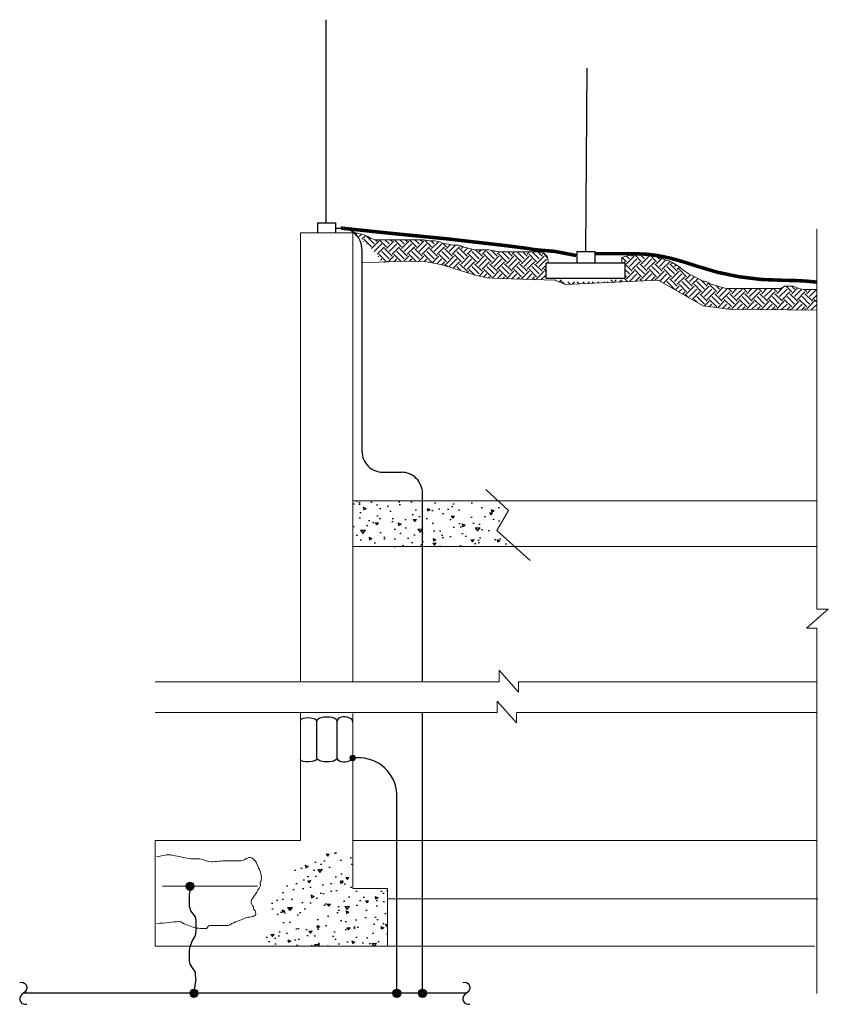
# Model space of a CAD drawing. Header units: millimetres. Extents: x -2360 to 10457, y -6472 to 6130.
# Tile 4 of 5: x 5492 to 7805, y 3313 to 6130. Entities that reach past the tile are written whole.
import ezdxf

# ---------------------------------------------------------------- set-up
doc = ezdxf.new("R2010")
doc.units = ezdxf.units.MM
for name, color, linetype in [('E-BLDG-OTLN', 3, 'Continuous'), ('E-DETL-MBND', 1, 'Continuous'), ('E-DETL-PATT', 1, 'Continuous'), ('E-DETL-STLS', 4, 'Continuous')]:
    doc.layers.add(name, color=color, linetype=linetype)
pattern_1 = [(5, (-4561.35, -90.31), (56.22064, -67.00115), [9.1108, -100.2189]), (310, (-4561.35, -90.31), (52.69306, 76.52986), [7.28865, -80.17514]), (55.4514, (-4556.66, -95.9), (108.9137, 9.52863), [7.743, -85.173]), (1.1842, (-4544.17, -73.13), (77.4557, -105.8911), [13.6662, -150.3284]), (51.6356, (-4537.71, -81.96), (163.9596, 3.3891), [11.6145, -127.7594]), (306.1842, (-4544.17, -73.13), (163.9596, 3.3892), [10.933, -120.2627]), (336, (-4539.87, -86.02), (16.68888, -85.85683), [9.1108, -100.2189]), (281, (-4539.87, -86.02), (83.1888, 41.3884), [7.28865, -80.17514]), (26.4514, (-4538.48, -93.17), (99.87764, -44.4685), [7.743, -85.173]), (352.5, (-4561.346, -90.312), (29.63927, 27.550264), [0, -79.20332, 0, -81.38991, 0, -80.47883]), (322.5, (-4561.346, -90.312), (56.47603, 11.28197), [0, -46.4044, 0, -77.38115, 0, -30.67306]), (282.5, (-4580.5, -71.157), (43.91663, -47.79145), [0, -30.36937, 0, -94.75243, 0, -125.7292]), (272.5, (-4589.09, -62.57), (58.69304, -41.4955), [0, -39.48018, 0, -62.92533, 0, -89.28595])]

msp = doc.modelspace()

# ---------------------------------------------------------------- hatches: boundary and pattern name
at = {"layer": 'E-DETL-PATT'}
h = msp.add_hatch(dxfattribs=at)
h.set_pattern_fill('EARTH', color=8, scale=121.477479, angle=315, style=0)
h.set_pattern_definition([(315, (-4561.346, 47.063), (42.948774, -1e-14), [30.36937, -30.36937]), (315, (-4553.294, 55.115), (42.948774, -1e-14), [30.36937, -30.36937]), (315, (-4545.24, 63.168), (42.948774, -1e-14), [30.36937, -30.36937]), (45, (-4539.872, 63.168), (1e-14, 42.948774), [30.36937, -30.36937]), (45, (-4531.82, 55.115), (1e-14, 42.948774), [30.36937, -30.36937]), (45, (-4523.766, 47.063), (1e-14, 42.948774), [30.36937, -30.36937])])
h.paths.add_polyline_path([(6879.3, 5465.4), (6868.1, 5465.4), (6861.8, 5465.4), (6849.1, 5468.6), (6833.2, 5471.7), (6817.4, 5471.7), (6804.7, 5471.7), (6792, 5471.7), (6779.3, 5474.9), (6766.7, 5478.1), (6747.7, 5484.4), (6731.8, 5484.4), (6719.1, 5487.6), (6700.1, 5490.8), (6693.8, 5493.9), (6677.9, 5497.1), (6665.2, 5497.1), (6646.2, 5500.3), (6627.2, 5500.3), (6614.5, 5500.3), (6601.9, 5500.3), (6586, 5500.3), (6573.3, 5500.3), (6560.7, 5500.3), (6548, 5500.3), (6535.3, 5500.3), (6522.6, 5500.3), (6509.9, 5500.3), (6497.3, 5503.4), (6487.8, 5509.8), (6471.9, 5516.1), (6453.5, 5520), (6444.5, 5520.1, -0.088127), (6529.7, 5435), (6591.7, 5438.7), (6650.2, 5437.8), (6697.4, 5429.3), (6795.7, 5399), (6827.1, 5391.3), (6868.8, 5389.1), (6898, 5388.2)])
h.paths.add_polyline_path([(7168.5, 5385.5), (7048.3, 5385.5), (7048.3, 5379.8), (7168.5, 5379.8)])
h.paths.add_polyline_path([(7180.6, 5385.5), (7168.5, 5385.5), (7168.5, 5379.8), (7180.6, 5379.8)])
h.paths.add_polyline_path([(7214.5, 5446.4), (7214.4, 5434), (7223.3, 5434), (7223.3, 5385.5), (6998, 5385.5), (6998, 5429.9), (6999.6, 5446.4), (7006.7, 5452.7), (6991.7, 5462.2), (6975.9, 5465.4), (6879.3, 5465.4), (6898, 5388.2), (7022.5, 5384.2), (7053.5, 5372.2), (7318.2, 5385), (7447, 5311.5), (7521.4, 5301.4), (7771.9, 5298.5), (7771.9, 5357.6), (7733.4, 5357.6), (7720.7, 5360.8), (7704.8, 5367.1), (7679.5, 5367.1), (7670, 5360.8), (7514.7, 5360.8), (7502, 5363.9), (7479.8, 5370.3), (7470.3, 5373.5), (7457.6, 5379.8), (7444.9, 5383), (7406.9, 5402), (7387.9, 5414.7), (7381.6, 5421), (7362.5, 5433.7), (7349.9, 5440), (7337.2, 5443.2), (7321.3, 5449.5), (7318.2, 5452.7), (7305.5, 5452.7), (7286.5, 5455.9), (7238.9, 5455.9), (7223.1, 5452.7), (7214.9, 5449.5)])
h = msp.add_hatch(dxfattribs=at)
h.set_pattern_fill('AR-CONC', color=1, scale=12.147748, angle=315, style=0)
h.set_pattern_definition(pattern_1)
h.paths.add_polyline_path([(6890.7, 4725.3), (6860.5, 4753.3), (6570.7, 4753.3), (6570.7, 4623), (6907.4, 4623), (6856.6, 4668.5)])
h.paths.add_polyline_path([(6570.7, 4753.3), (6444.5, 4753.3), (6444.5, 4623), (6570.7, 4623)])
h = msp.add_hatch(dxfattribs=at)
h.set_pattern_fill('AR-CONC', color=1, scale=12.147748, angle=315, style=0)
h.set_pattern_definition(pattern_1)
h.paths.add_polyline_path([(6544.5, 3644.1), (6444.5, 3644.1), (6444.5, 3752.9), (6359.9, 3743.5), (6292.3, 3724.2), (6253.7, 3655.1), (6199.1, 3587.5), (6186.2, 3479.8), (6544.5, 3479.8)])

# ---------------------------------------------------------------- linework, layer by layer
at = {"layer": 'E-BLDG-OTLN', "color": 1, "lineweight": 13}
for p, q in [((7771.9, 4582.6), (7771.9, 5531.4)), ((6295.2, 5520.1), (6444.5, 5520.1)), ((6295.2, 4236), (6295.2, 5520.1)), ((6444.5, 4236), (6444.5, 5520.1)), ((6444.5, 4753.3), (7771.9, 4753.3)), ((6444.5, 4623), (7771.9, 4623)), ((7772, 4443.8), (7771.9, 4582.6)), ((7742.7, 4388.8), (7805.2, 4443.8)), ((7772, 4443.8), (7805.2, 4443.8)), ((7742.7, 4388.8), (7772, 4388.8)), ((7771.9, 3344.1), (7771.9, 4389.2)), ((7772, 4264.1), (7772, 4388.8)), ((6864, 4235.5), (6864, 4268.7)), ((6919, 4206.2), (6864, 4268.7)), ((5879.2, 4236), (6864.1, 4236)), ((6918, 4236), (7771.9, 4236)), ((6919, 4206.2), (6919, 4235.5)), ((6858.2, 4147.2), (6858.2, 4180.4)), ((6913.2, 4117.9), (6858.2, 4180.4)), ((5879.2, 4147.7), (6857.4, 4147.7)), ((6295.2, 3782.2), (6295.2, 4148.9)), ((6444.5, 3644.1), (6444.5, 4144.7)), ((6913.2, 4117.9), (6913.2, 4147.2)), ((6913.4, 4147.7), (7771.9, 4147.7)), ((5879.2, 3479.8), (5879.2, 3782.2)), ((5879.2, 3782.2), (6295.2, 3782.2)), ((6444.5, 3782.2), (7771.9, 3782.2)), ((5900.1, 3650.9), (6171.9, 3650.9)), ((6444.5, 3644.1, 6.4), (6544.5, 3644.1, 6.4)), ((6544.5, 3644.1, 6.4), (6544.5, 3479.8, 6.4)), ((6544.5, 3614.7), (7774.8, 3614.7)), ((5879.2, 3479.8), (7766.4, 3479.8))]:
    msp.add_line(p, q, dxfattribs=at)
at = {"layer": 'E-BLDG-OTLN', "color": 2, "const_width": 10, "flags": 128}
msp.add_lwpolyline([(6411.1, 5533.6), (6550.9, 5518.9), (6716.5, 5502.6), (6790.3, 5494.1), (6884.4, 5483.2), (6933.3, 5477), (6967.1, 5471.7), (7022.7, 5466.9), (7083.9, 5455.2)], dxfattribs=at)
at = {"layer": 'E-BLDG-OTLN', "color": 1, "lineweight": 13, "elevation": -2.2}
for points in [[(6444.5, 5520.1), (6453.5, 5520), (6471.9, 5516.1), (6487.8, 5509.8), (6497.3, 5503.4), (6509.9, 5500.3), (6522.6, 5500.3), (6535.3, 5500.3), (6548, 5500.3), (6560.7, 5500.3), (6573.3, 5500.3), (6573.3, 5500.3), (6586, 5500.3), (6601.9, 5500.3), (6614.5, 5500.3), (6627.2, 5500.3), (6646.2, 5500.3), (6665.2, 5497.1), (6677.9, 5497.1), (6693.8, 5493.9), (6700.1, 5490.8), (6719.1, 5487.6), (6731.8, 5484.4), (6747.7, 5484.4), (6766.7, 5478.1), (6779.3, 5474.9), (6779.3, 5474.9), (6792, 5471.7), (6804.7, 5471.7), (6817.4, 5471.7), (6833.2, 5471.7), (6849.1, 5468.6), (6861.8, 5465.4), (6868.1, 5465.4), (6880.8, 5465.4), (6893.4, 5465.4), (6906.1, 5465.4), (6918.8, 5465.4), (6918.8, 5465.4), (6931.5, 5465.4), (6944.2, 5465.4), (6963.2, 5465.4), (6975.9, 5465.4), (6991.7, 5462.2), (7001, 5452.7), (7001, 5452.7), (7003.1, 5446.4), (7003.1, 5446.4), (7003.1, 5446.4), (7003.6, 5434)], [(7214.4, 5434), (7214.5, 5446.4), (7214.5, 5446.4), (7214.5, 5446.4), (7214.5, 5446.4), (7214.5, 5446.4), (7214.5, 5446.4), (7214.9, 5449.5), (7223.1, 5452.7), (7238.9, 5455.9), (7245.3, 5455.9), (7261.1, 5455.9), (7273.8, 5455.9), (7286.5, 5455.9), (7305.5, 5452.7), (7318.2, 5452.7), (7321.3, 5449.5), (7337.2, 5443.2), (7349.9, 5440), (7362.5, 5433.7), (7372, 5427.3), (7381.6, 5421), (7387.9, 5414.7), (7406.9, 5402), (7419.6, 5395.6), (7432.3, 5389.3), (7444.9, 5383), (7457.6, 5379.8), (7470.3, 5373.5), (7479.8, 5370.3), (7502, 5363.9), (7514.7, 5360.8), (7527.3, 5360.8), (7540, 5360.8), (7552.7, 5360.8), (7565.4, 5360.8), (7578.1, 5360.8), (7590.7, 5360.8), (7603.4, 5360.8), (7616.1, 5360.8), (7628.8, 5360.8), (7641.5, 5360.8), (7641.5, 5360.8), (7654.1, 5360.8), (7670, 5360.8), (7679.5, 5367.1), (7692.2, 5367.1), (7704.8, 5367.1), (7720.7, 5360.8), (7733.4, 5357.6), (7746, 5357.6), (7758.7, 5357.6), (7771.4, 5357.6), (7771.4, 5357.6)]]:
    msp.add_lwpolyline(points, dxfattribs=at)
at = {"layer": 'E-BLDG-OTLN', "color": 2, "const_width": 10, "flags": 128}
msp.add_lwpolyline([(7137.6, 5460.2), (7253.6, 5460.2, -0.060823), (7348.5, 5448.6, -0.021954), (7425.5, 5425.8, 0.084061), (7679.1, 5384.1, -0.028359), (7771.6, 5379.2)], format="xyb", dxfattribs=at)
at = {"layer": 'E-BLDG-OTLN', "color": 1, "lineweight": 13, "flags": 128}
for points in [[(6471.1, 5434.1), (6591.7, 5438.7), (6650.2, 5437.8), (6697.4, 5429.3), (6795.7, 5399), (6827.1, 5391.3), (6868.8, 5389.1), (7022.5, 5384.2), (7053.5, 5372.2), (7318.2, 5385), (7447, 5311.5), (7521.4, 5301.4), (7771.9, 5298.5)], [(6825, 4786.2), (6890.7, 4725.3), (6856.6, 4668.5), (6952.4, 4582.5)]]:
    msp.add_lwpolyline(points, dxfattribs=at)
at = {"layer": 'E-BLDG-OTLN', "color": 1, "lineweight": 13}
msp.add_open_spline([(5883.3, 3735, 6.4), (5892.6, 3736.9, 6.4), (5902, 3738.8, 6.4), (5911.3, 3740.6, 6.4), (5919.6, 3742.2, 6.4), (5928.2, 3739.1, 6.4), (5936.5, 3737.8, 6.4), (5951.6, 3735.4, 6.4), (5966.3, 3731.5, 6.4), (5981.4, 3729.4, 6.4), (5989.7, 3728.2, 6.4), (5998.3, 3730.1, 6.4), (6006.6, 3729.4, 6.4), (6018, 3728.3, 6.4), (6028.7, 3721, 6.4), (6040.2, 3721, 6.4), (6054.2, 3721, 6.4), (6068.2, 3723.4, 6.4), (6082.3, 3723.8, 6.4), (6096.2, 3724.2, 6.4), (6110.3, 3723.6, 6.4), (6124.3, 3723.8, 6.4), (6134.9, 3724, 6.4), (6145.2, 3736.8, 6.4), (6155.1, 3732.2, 6.4), (6167.6, 3726.4, 6.4), (6172.1, 3711.6, 6.4), (6177.5, 3698.5, 6.4), (6181.8, 3688.4, 6.4), (6184.3, 3677.4, 6.4), (6183.1, 3667.7, 6.4), (6182.9, 3665.8, 6.4), (6180.8, 3664, 6.4), (6180.3, 3662.1, 6.4), (6179.6, 3658.6, 6.4), (6182.2, 3654.1, 6.4), (6180.3, 3650.9, 6.4), (6175.9, 3643.2, 6.4), (6171.1, 3635.9, 6.4), (6166.3, 3628.5, 6.4), (6162.7, 3622.8, 6.4), (6158.6, 3617.3, 6.4), (6155.1, 3611.6, 6.4), (6152.1, 3606.8, 6.4), (6155.4, 3599.8, 6.4), (6157.9, 3594.8, 6.4), (6158.5, 3593.6, 6.4), (6160.3, 3593.2, 6.4), (6160.7, 3592, 6.4), (6161.4, 3590.3, 6.4), (6160.1, 3588.1, 6.4), (6160.7, 3586.4, 6.4), (6161.8, 3583.4, 6.4), (6165.2, 3580.9, 6.4), (6166.3, 3578, 6.4), (6167.3, 3575.5, 6.4), (6168.1, 3572, 6.4), (6166.3, 3569.6, 6.4), (6164.1, 3566.6, 6.4), (6161.2, 3564.9, 6.4), (6157.9, 3563.9, 6.4), (6152.4, 3562.3, 6.4), (6146.4, 3563.1, 6.4), (6141.1, 3561.1, 6.4), (6126.9, 3556, 6.4), (6112.9, 3550.3, 6.4), (6099.1, 3544.3, 6.4), (6095.2, 3542.7, 6.4), (6092, 3538.7, 6.4), (6087.9, 3538.7, 6.4), (6078.5, 3538.7, 6.4), (6069.2, 3538.7, 6.4), (6059.8, 3538.7, 6.4), (6054.2, 3538.7, 6.4), (6048.6, 3538.7, 6.4), (6043, 3538.7, 6.4), (6040.2, 3538.7, 6.4), (6037.4, 3538.7, 6.4), (6034.6, 3538.7, 6.4), (6030.6, 3538.7, 6.4), (6030.2, 3530.3, 6.4), (6026.2, 3530.3, 6.4), (6025.3, 3530.3, 6.4), (6024.3, 3530.3, 6.4), (6023.4, 3530.3, 6.4), (6018.7, 3530.3, 6.4), (6014.1, 3530.3, 6.4), (6009.4, 3530.3, 6.4), (5994.9, 3530.3, 6.4), (5981.1, 3537.1, 6.4), (5967.4, 3541.5, 6.4), (5960.6, 3543.7, 6.4), (5954.8, 3550.1, 6.4), (5947.7, 3549.9, 6.4), (5938.4, 3549.6, 6.4), (5929.1, 3547.9, 6.4), (5919.7, 3547.1, 6.4), (5907.6, 3546.2, 6.4), (5895.4, 3545.2, 6.4), (5883.3, 3544.3, 6.4)], degree=3, knots=[0, 0, 0, 0, 0.03793, 0.03793, 0.03793, 0.071635, 0.071635, 0.071635, 0.132217, 0.132217, 0.132217, 0.165694, 0.165694, 0.165694, 0.211722, 0.211722, 0.211722, 0.267672, 0.267672, 0.267672, 0.323474, 0.323474, 0.323474, 0.3659, 0.3659, 0.3659, 0.419591, 0.419591, 0.419591, 0.461216, 0.461216, 0.461216, 0.469528, 0.469528, 0.469528, 0.484419, 0.484419, 0.484419, 0.519537, 0.519537, 0.519537, 0.546392, 0.546392, 0.546392, 0.569047, 0.569047, 0.569047, 0.574319, 0.574319, 0.574319, 0.581754, 0.581754, 0.581754, 0.595175, 0.595175, 0.595175, 0.606349, 0.606349, 0.606349, 0.619782, 0.619782, 0.619782, 0.642415, 0.642415, 0.642415, 0.702526, 0.702526, 0.702526, 0.71917, 0.71917, 0.71917, 0.756387, 0.756387, 0.756387, 0.778712, 0.778712, 0.778712, 0.789864, 0.789864, 0.789864, 0.805666, 0.805666, 0.805666, 0.809383, 0.809383, 0.809383, 0.827992, 0.827992, 0.827992, 0.885747, 0.885747, 0.885747, 0.914086, 0.914086, 0.914086, 0.951487, 0.951487, 0.951487, 1, 1, 1, 1], dxfattribs=at)
at = {"layer": 'E-DETL-MBND', "color": 1, "lineweight": -3}
for p, q in [((6342.4, 4018.3), (6342.4, 4124.3)), ((6399.7, 4018.3), (6399.7, 4124.3))]:
    msp.add_line(p, q, dxfattribs=at)
at = {"layer": 'E-DETL-MBND', "color": 1, "linetype": 'Continuous', "lineweight": 13}
for radius in [8.07, 6.72, 5.6, 4.67, 3.89, 3.24, 2.7, 2.25]:
    msp.add_circle((6444.5, 4017.8), radius, dxfattribs=at)
at = {"layer": 'E-DETL-MBND', "color": 1, "lineweight": -3}
for centre, major_axis, ratio, start_param, end_param in [((6318.8, 4124.3), (-23.6, 1.2), 0.334168, 3.141593, 6.283185), ((6371.1, 4123), (28.7, 0), 0.410892, 0, 3.141593), ((6422.1, 4121.8), (22.4, -1.2), 0.613021, 0, 3.141593)]:
    msp.add_ellipse(centre, major_axis=major_axis, ratio=ratio, start_param=start_param, end_param=end_param, dxfattribs=at)
at = {"layer": 'E-DETL-MBND', "color": 1, "lineweight": -3, "extrusion": (0, 0, -1)}
for centre, major_axis, ratio, start_param, end_param in [((6318.8, 4014.6), (-23.6, -1.2), 0.334168, 3.141593, 6.283185), ((6371.1, 4018.3), (28.7, 0), 0.410892, 0, 3.141593), ((6422.1, 4019.6), (22.4, 1.2), 0.613021, 0, 3.141593)]:
    msp.add_ellipse(centre, major_axis=major_axis, ratio=ratio, start_param=start_param, end_param=end_param, dxfattribs=at)
at = {"layer": 'E-DETL-PATT', "color": 1, "linetype": 'Continuous', "lineweight": 13}
for centre, radius in [((5979.1, 3650.9), 12.1), ((5979.1, 3650.9), 10.1), ((5979.1, 3650.9), 8.41), ((5979.1, 3650.9), 7.01), ((5979.1, 3650.9), 5.84), ((5979.1, 3650.9), 4.86), ((5979.1, 3650.9), 4.05), ((5979.1, 3650.9), 3.38), ((5990.4, 3344.8), 12.1), ((5990.4, 3344.8), 10.1), ((5990.4, 3344.8), 8.41), ((5990.4, 3344.8), 7.01), ((6570.7, 3344.8), 12.1), ((6570.7, 3344.8), 10.1), ((6570.7, 3344.8), 8.41), ((6570.7, 3344.8), 7.01), ((6644.1, 3344.8), 12.1), ((6644.1, 3344.8), 10.1), ((6644.1, 3344.8), 8.41), ((6644.1, 3344.8), 7.01), ((5990.4, 3344.8), 5.84), ((5990.4, 3344.8), 4.86), ((5990.4, 3344.8), 4.05), ((5990.4, 3344.8), 3.38), ((6570.7, 3344.8), 5.84), ((6570.7, 3344.8), 4.86), ((6570.7, 3344.8), 4.05), ((6570.7, 3344.8), 3.38), ((6644.1, 3344.8), 5.84), ((6644.1, 3344.8), 4.86), ((6644.1, 3344.8), 4.05), ((6644.1, 3344.8), 3.38)]:
    msp.add_circle(centre, radius, dxfattribs=at)
at = {"layer": 'E-DETL-STLS', "color": 1, "lineweight": -3}
for p, q in [((6368.8, 5549), (6368.8, 6129.7)), ((6343.9, 5549), (6395.8, 5549)), ((6343.9, 5549), (6343.9, 5520.1)), ((6395.7, 5533.6), (6411.1, 5533.6)), ((6471.1, 5473.6), (6471.1, 4895.2)), ((7085.8, 5466.3), (7137.6, 5466.3)), ((7085.8, 5466.3), (7085.8, 5434)), ((7137.6, 5466.3), (7137.6, 5434)), ((6531.1, 4835.2), (6584.1, 4835.2)), ((6644.1, 4237.2), (6644.1, 4775.2)), ((6644.1, 3344.8), (6644.1, 4147.7)), ((6457.2, 4017.8, 6.4), (6444.5, 4017.8)), ((6570.7, 3344.8), (6570.7, 3914.2, 6.4)), ((6769.8, 3344.8), (5502.1, 3344.8))]:
    msp.add_line(p, q, dxfattribs=at)
at = {"layer": 'E-DETL-STLS', "color": 1}
msp.add_line((6395.8, 5549), (6395.8, 5520.1), dxfattribs=at)
at = {"layer": 'E-DETL-STLS', "color": 1, "lineweight": -3, "flags": 128}
msp.add_lwpolyline([(7114.2, 5991.3), (7110.7, 5466.3)], dxfattribs=at)
msp.add_lwpolyline([(6998, 5434), (7223.3, 5434), (7223.3, 5389.6), (6998, 5389.6)], close=True, dxfattribs=at)
at = {"layer": 'E-DETL-STLS', "color": 1, "lineweight": -3, "elevation": -2.2}
msp.add_lwpolyline([(5990.4, 3347.8), (5992.5, 3360.5), (5994.6, 3373.2), (5996.7, 3383.7), (5994.6, 3394.3), (5994.6, 3394.3), (5994.6, 3404.9), (5986.1, 3417.6), (5979.8, 3428.1), (5977.7, 3436.6), (5977.7, 3447.2), (5977.7, 3457.7), (5977.7, 3468.3), (5979.8, 3478.9), (5979.8, 3478.9), (5986.1, 3495.8), (5992.5, 3506.3), (5994.6, 3510.6), (5996.7, 3521.1), (5996.7, 3533.8), (5996.7, 3542.3), (5996.7, 3552.8), (5994.6, 3563.4), (5988.2, 3571.9), (5981.9, 3580.3), (5977.7, 3593), (5977.7, 3595.1), (5977.7, 3605.7), (5977.7, 3616.2), (5977.7, 3626.8), (5979.8, 3637.4), (5979.8, 3639.5)], dxfattribs=at)
at = {"layer": 'E-DETL-STLS', "color": 1, "lineweight": -3}
for points in [[(5491.9, 3375.6, -0.814426), (5507.1, 3349.3), (5497.1, 3340.3, 0.814426), (5512.3, 3314, 0.814426)], [(6759.6, 3375.6, -0.814426), (6774.8, 3349.3), (6764.8, 3340.3, 0.814426), (6780, 3314, 0.814426)]]:
    msp.add_lwpolyline(points, format="xyb", dxfattribs=at)
for centre, radius, start, end in [((6411.1, 5473.6), 60, 0, 90), ((6531.1, 4895.2), 60, 180, 270.0009), ((6584.1, 4775.2), 60, 0, 90.0009), ((6463.3, 3910.6, 6.4), 107.4, 1.9195, 93.226)]:
    msp.add_arc(centre, radius, start, end, dxfattribs=at)

doc.saveas('drawing.dxf')
